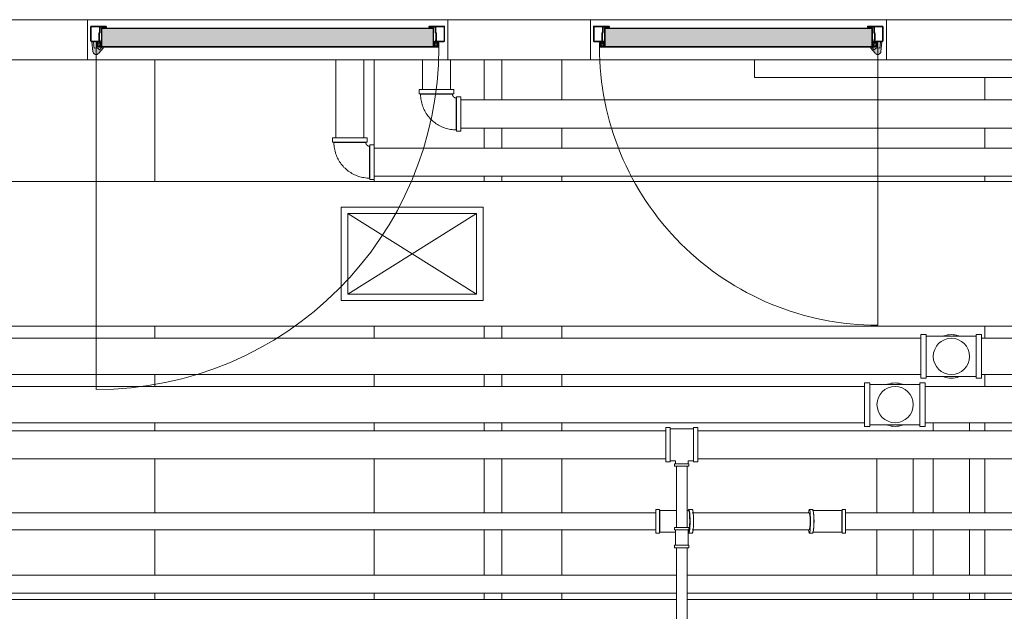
# Model space of a CAD drawing. Header units: inches. Extents: x -721 to 743, y -277 to 235.
# Tile 7 of 15: x -484 to -362, y 114 to 187. Entities that reach past the tile are written whole.
import ezdxf

# ---------------------------------------------------------------- set-up
doc = ezdxf.new("R2010")
doc.units = ezdxf.units.IN
doc.header["$MEASUREMENT"] = 0
for name, color, linetype, lineweight in [('A-DETL-GENF', 92, 'Continuous', 13), ('A-DETL-GENF-HDLN', 1, 'Continuous', 13), ('A-DOOR', 31, 'Continuous', 13), ('E-POWR-CNDT', 130, 'Continuous', 13), ('I-WALL', 2, 'Continuous', 13), ('M-HVAC-CDFF', 50, 'Continuous', 13), ('M-HVAC-DUCT', 70, 'Continuous', 13), ('M-HVAC-DUCT-ANNO', 70, 'Continuous', 13), ('P-PIPE', 3, 'Continuous', 13), ('S-BEAM', 12, 'Continuous', 13)]:
    doc.layers.add(name, color=color, linetype=linetype, lineweight=lineweight)

# ---------------------------------------------------------------- blocks, each defined once
blk = doc.blocks.new('Door Single Panel - 44_ x 102_-2591281-Level 15')
at = {"layer": 'A-DETL-GENF'}
for points in [[(21.27, -0.91), (21.27, -0.37), (21.21, -0.37), (21.21, -0.85), (20.62, -0.85), (20.62, 1.46), (-20.66, 1.46), (-20.66, -0.85), (-21.25, -0.85), (-21.25, -0.37), (-21.31, -0.37), (-21.31, -0.91), (20.18, -0.91)], [(-21.27, -1.83), (-21.07, -1.75), (-20.95, -1.63), (-20.41, -0.95), (-20.41, -0.91), (-20.6, -0.91), (-20.88, -1.24), (-21.05, -1.1), (-21.35, -1.01), (-21.57, -1.03), (-21.65, -0.26), (-21.84, -0.3), (-21.7, -1.56), (-21.57, -1.74), (-21.38, -1.83)]]:
    blk.add_hatch(color=55, dxfattribs=at).paths.add_polyline_path(points, flags=0)
h = blk.add_hatch(color=55, dxfattribs=at)
h.paths.add_polyline_path([(20.69, -0.89), (20.99, -0.89), (20.88, -0.8)], flags=0)
h.paths.add_polyline_path([(20.69, -0.89), (20.82, -0.77), (20.69, -0.79)], flags=0)
h.paths.add_polyline_path([(-20.73, -0.88), (-20.73, -0.79), (-20.86, -0.76)], flags=0)
h.paths.add_polyline_path([(-20.73, -0.88), (-20.95, -0.81), (-21.03, -0.88), (-20.95, -0.88)], flags=0)
h.paths.add_polyline_path([(20.71, -0.72), (20.8, -0.7), (20.74, -0.62)], flags=0)
h.paths.add_polyline_path([(-20.74, -0.71), (-20.78, -0.61), (-20.83, -0.69)], flags=0)
h.paths.add_polyline_path([(20.86, -0.64), (20.86, -0.44), (20.74, -0.5), (20.74, -0.58)], flags=0)
h.paths.add_polyline_path([(20.99, -0.64), (21.1, -0.58), (21.1, -0.5), (20.99, -0.44)], flags=0)
h.paths.add_polyline_path([(-21.03, -0.63), (-21.03, -0.44), (-21.14, -0.49), (-21.14, -0.57)], flags=0)
h.paths.add_polyline_path([(-20.9, -0.63), (-20.78, -0.58), (-20.78, -0.49), (-20.9, -0.44)], flags=0)
h.paths.add_polyline_path([(20.75, -0.49), (20.8, -0.38), (20.71, -0.36)], flags=0)
h.paths.add_polyline_path([(-20.78, -0.48), (-20.74, -0.35), (-20.83, -0.38)], flags=0)
h.paths.add_polyline_path([(21.04, -0.21), (21.16, -0.29), (21.16, -0.19)], flags=0)
h.paths.add_polyline_path([(20.92, -0.21), (20.96, -0.28), (21.04, -0.21)], flags=0)
h.paths.add_polyline_path([(20.81, -0.21), (20.88, -0.28), (20.92, -0.21)], flags=0)
h.paths.add_polyline_path([(20.82, -0.32), (20.81, -0.21), (20.69, -0.19), (20.69, -0.29)], flags=0)
h.paths.add_polyline_path([(21.03, -0.32), (21.15, -0.31), (21.04, -0.21)], flags=0)
h.paths.add_polyline_path([(-21.08, -0.21), (-21.19, -0.19), (-21.19, -0.28)], flags=0)
h.paths.add_polyline_path([(-20.96, -0.21), (-21.08, -0.21), (-21, -0.28)], flags=0)
h.paths.add_polyline_path([(-20.84, -0.21), (-20.95, -0.23), (-20.92, -0.28)], flags=0)
h.paths.add_polyline_path([(-20.86, -0.31), (-20.73, -0.28), (-20.73, -0.19), (-20.84, -0.21)], flags=0)
h.paths.add_polyline_path([(-21.07, -0.31), (-21.08, -0.21), (-21.18, -0.3)], flags=0)
at = {"layer": 'A-DOOR'}
h = blk.add_hatch(color=55, dxfattribs=at)
h.paths.add_polyline_path([(21.88, -0.26), (21.88, -0.18), (20.94, -0.18), (20.94, -0.26)], flags=0)
h.paths.add_polyline_path([(-21.88, -0.26), (-20.94, -0.26), (-20.95, -0.18), (-21.88, -0.18)], flags=0)
h.paths.add_polyline_path([(22, -0.14), (22, 1.59), (21.92, 1.59), (21.92, -0.14)], flags=0)
h.paths.add_polyline_path([(-22, -0.14), (-21.92, -0.14), (-21.92, 1.59), (-22, 1.59), (-22, 0.73)], flags=0)
h.paths.add_polyline_path([(20.9, 0.01), (20.98, 0.01), (20.98, 0.8), (20.9, 0.8)], flags=0)
h.paths.add_polyline_path([(-20.9, 0.01), (-20.9, 0.8), (-20.98, 0.8), (-20.95, 0.01)], flags=0)
h.paths.add_polyline_path([(20.82, 0.93), (20.9, 0.94), (20.9, 1.51), (20.82, 1.51)], flags=0)
h.paths.add_polyline_path([(-20.82, 0.93), (-20.82, 1.51), (-20.9, 1.51), (-20.9, 0.94)], flags=0)
h.paths.add_polyline_path([(20.78, 1.55), (20.78, 1.63), (21.88, 1.63), (21.88, 1.71), (20.11, 1.71), (20.03, 1.63), (20.11, 1.55)], flags=0)
h.paths.add_polyline_path([(-20.78, 1.55), (-20.11, 1.55), (-20.03, 1.63), (-20.11, 1.71), (-21.88, 1.71), (-21.88, 1.63), (-20.78, 1.63)], flags=0)
at = {"layer": 'A-DETL-GENF', "color": 55}
for p, q in [((-22, 1.59), (-22, 0.73)), ((-21.92, 0.73), (-21.92, 1.59)), ((-20.11, 1.71), (-21.88, 1.71)), ((-21.88, 1.63), (-20.78, 1.63)), ((-20.9, 1.51), (-20.9, 0.94)), ((-20.82, 0.93), (-20.82, 1.51)), ((-20.78, 1.63), (-20.11, 1.63)), ((-20.78, 1.55), (-20.11, 1.55)), ((-20.66, 1.46), (-20.66, -0.85)), ((20.62, 1.46), (-20.66, 1.46)), ((-20.6, 1.4), (20.56, 1.4)), ((-20.6, -0.85), (-20.6, 1.4)), ((21.88, 1.71), (20.11, 1.71)), ((20.78, 1.63), (20.11, 1.63)), ((20.11, 1.55), (20.78, 1.55)), ((20.56, 1.4), (20.56, -0.85)), ((20.62, -0.85), (20.62, 1.46)), ((20.78, 1.63), (21.88, 1.63)), ((20.82, 1.51), (20.82, 0.93)), ((20.9, 0.94), (20.9, 1.51)), ((21.92, 1.59), (21.92, 0.73)), ((22, 0.73), (22, 1.59)), ((-22, 0.73), (-22, -0.14)), ((-21.92, -0.14), (-21.92, 0.73)), ((-20.98, 0.8), (-20.98, 0.01)), ((-20.91, 0.91), (-20.94, 0.88)), ((-20.9, 0.01), (-20.9, 0.8)), ((-20.89, 0.83), (-20.85, 0.86)), ((20.85, 0.86), (20.89, 0.83)), ((20.9, 0.8), (20.9, 0.01)), ((20.94, 0.88), (20.91, 0.91)), ((20.98, 0.01), (20.98, 0.8)), ((21.92, 0.73), (21.92, -0.14)), ((22, -0.14), (22, 0.73)), ((-20.94, -0.18), (-21.88, -0.18)), ((-21.88, -0.26), (-20.94, -0.26)), ((-21.65, -0.26), (-21.84, -0.26)), ((-21.84, -0.26), (-21.84, -0.3)), ((-21.84, -0.3), (-21.72, -1.46)), ((-21.57, -1.03), (-21.65, -0.26)), ((-21.35, -1.01), (-21.57, -1.03)), ((-21.25, -0.37), (-21.31, -0.37)), ((-21.31, -0.37), (-21.31, -0.91)), ((-21.31, -0.91), (21.27, -0.91)), ((-21.25, -0.85), (-21.25, -0.37)), ((-20.66, -0.85), (-21.25, -0.85)), ((-21.16, -0.51), (-21.24, -0.51)), ((-21.24, -0.51), (-21.24, -0.56)), ((-21.24, -0.56), (-21.16, -0.56)), ((-21.22, -0.23), (-21.19, -0.28)), ((-21.08, -0.85), (-21.03, -0.88)), ((-20.88, -1.24), (-21.05, -1.1)), ((-21.03, -0.88), (-20.73, -0.88)), ((-20.99, -1.68), (-20.45, -1.03)), ((-20.94, -0.08), (-20.91, -0.11)), ((-20.85, -0.05), (-20.88, -0.02)), ((-20.6, -0.91), (-20.88, -1.24)), ((-20.78, -0.48), (-20.74, -0.35)), ((-20.74, -0.71), (-20.78, -0.61)), ((-20.68, -0.51), (-20.76, -0.51)), ((-20.76, -0.56), (-20.68, -0.56)), ((-20.73, -0.28), (-20.7, -0.23)), ((-20.7, -0.83), (-20.73, -0.79)), ((-20.68, -0.56), (-20.68, -0.51)), ((20.56, -0.85), (-20.6, -0.85)), ((-20.41, -0.91), (-20.6, -0.91)), ((21.21, -0.85), (20.62, -0.85)), ((20.72, -0.52), (20.64, -0.52)), ((20.64, -0.52), (20.64, -0.56)), ((20.64, -0.56), (20.72, -0.56)), ((20.66, -0.24), (20.69, -0.29)), ((20.69, -0.79), (20.66, -0.84)), ((20.69, -0.89), (20.99, -0.89)), ((20.71, -0.36), (20.75, -0.49)), ((20.74, -0.62), (20.71, -0.72)), ((20.88, -0.02), (20.85, -0.05)), ((20.91, -0.11), (20.94, -0.08)), ((21.88, -0.18), (20.94, -0.18)), ((20.94, -0.26), (21.88, -0.26)), ((20.99, -0.89), (21.05, -0.86)), ((21.21, -0.52), (21.12, -0.52)), ((21.12, -0.56), (21.21, -0.56)), ((21.16, -0.29), (21.18, -0.24)), ((21.27, -0.37), (21.21, -0.37)), ((21.21, -0.37), (21.21, -0.85)), ((21.21, -0.56), (21.21, -0.52)), ((21.27, -0.91), (21.27, -0.37))]:
    blk.add_line(p, q, dxfattribs=at)
for centre, radius, start, end in [((-21.88, 1.59), 0.118, 90, 180), ((-21.88, 1.59), 0.0393, 90, 180), ((-20.78, 1.51), 0.118, 90, 180), ((-20.78, 1.51), 0.0394, 90, 180), ((-20.11, 1.63), 0.0789, 0, 90), ((-20.11, 1.63), 0.0789, 270, 1.0386), ((20.11, 1.63), 0.0789, 90, 180), ((20.11, 1.63), 0.0789, 178.9614, 270), ((20.78, 1.51), 0.118, 0, 90), ((20.78, 1.51), 0.0394, 360, 90), ((21.88, 1.59), 0.118, 360, 90), ((21.88, 1.59), 0.0393, 0, 90), ((-20.86, 0.8), 0.12, 135, 180), ((-20.85, 0.01), 0.127, 180, 225), ((-20.94, 0.94), 0.0421, 315, 360), ((-20.86, 0.8), 0.0415, 135, 180), ((-20.85, 0.01), 0.0478, 180, 225), ((-20.92, 0.93), 0.0999, 315, 0), ((20.92, 0.93), 0.0999, 180, 225), ((20.85, 0.01), 0.0478, 315, 360), ((20.86, 0.8), 0.0415, 0, 45), ((20.94, 0.94), 0.0421, 180, 225), ((20.86, 0.8), 0.12, 360, 45), ((20.85, 0.01), 0.127, 315, 360), ((-21.88, -0.14), 0.118, 180, 270), ((-21.88, -0.14), 0.0391, 180, 270), ((-21.31, -1.42), 0.413, 50.1796, 95.8499), ((-21.19, -0.22), 0.0319, 90, 210.0691), ((-21.01, 0.51), 0.718, 255.3139, 273.9799), ((-21.28, -0.34), 0.103, 356.4286, 31.8595), ((-21.03, -0.36), 0.15, 173.5908, 219.78), ((-21.02, -0.71), 0.156, 144.3358, 246.9523), ((-21.18, -0.48), 0.0389, 293.5678, 32.4053), ((-21.18, -0.59), 0.0389, 316.3615, 66.4322), ((-20.91, 0.51), 0.718, 266.0201, 284.6861), ((-20.94, -0.14), 0.118, 270, 45), ((-20.94, -0.14), 0.0394, 260.4657, 43.6614), ((-20.75, -0.48), 0.0389, 191.5066, 246.4304), ((-20.75, -0.59), 0.0389, 113.5696, 212.3297), ((-20.64, -0.34), 0.103, 148.1405, 189.8758), ((-20.64, -0.73), 0.103, 168.0109, 211.8595), ((-20.73, -0.22), 0.0319, 329.9309, 90), ((-20.73, -0.85), 0.0319, 270, 30.0691), ((-20.6, -0.91), 0.197, 320.1796, 360), ((20.69, -0.22), 0.0319, 90, 210.0691), ((20.69, -0.86), 0.0319, 149.9309, 270), ((20.87, 0.5), 0.718, 255.3139, 273.9799), ((20.6, -0.34), 0.103, 350.1242, 31.8595), ((20.6, -0.74), 0.103, 328.1405, 11.9891), ((20.71, -0.48), 0.0389, 293.5696, 348.4934), ((20.71, -0.6), 0.0389, 327.6703, 66.4304), ((20.94, -0.14), 0.118, 135, 270), ((20.94, -0.14), 0.0394, 136.3386, 279.5343), ((20.97, 0.5), 0.718, 266.0201, 284.6861), ((20.98, -0.72), 0.156, 293.0477, 35.6642), ((21.14, -0.48), 0.0389, 147.5947, 246.4322), ((21.14, -0.6), 0.0389, 113.5678, 223.6385), ((20.99, -0.37), 0.15, 320.22, 6.4092), ((21.24, -0.34), 0.103, 148.1405, 183.5714), ((21.16, -0.22), 0.0319, 329.9309, 90), ((21.88, -0.14), 0.118, 270, 0), ((21.88, -0.14), 0.0391, 270, 0), ((-21.31, -1.42), 0.413, 185.8499, 320.1796)]:
    blk.add_arc(centre, radius, start, end, dxfattribs=at)
for points in [[(-21.09, -0.36), (-21.09, -0.35), (-21.08, -0.32), (-21.05, -0.29), (-21, -0.27), (-20.95, -0.27), (-20.9, -0.28), (-20.86, -0.3), (-20.84, -0.33), (-20.83, -0.35), (-20.83, -0.36)], [(-20.83, -0.36), (-20.83, -0.37), (-20.84, -0.4), (-20.87, -0.43), (-20.92, -0.44), (-20.97, -0.45), (-21.02, -0.44), (-21.06, -0.42), (-21.09, -0.39), (-21.09, -0.37), (-21.09, -0.36)], [(-21.09, -0.71), (-21.09, -0.7), (-21.08, -0.67), (-21.05, -0.64), (-21, -0.62), (-20.95, -0.62), (-20.9, -0.63), (-20.86, -0.65), (-20.84, -0.68), (-20.83, -0.7), (-20.83, -0.71)], [(-20.83, -0.71), (-20.83, -0.72), (-20.84, -0.74), (-20.87, -0.77), (-20.92, -0.79), (-20.97, -0.8), (-21.02, -0.79), (-21.06, -0.77), (-21.09, -0.74), (-21.09, -0.72), (-21.09, -0.71)], [(20.79, -0.37), (20.79, -0.35), (20.8, -0.33), (20.83, -0.3), (20.88, -0.28), (20.94, -0.28), (20.98, -0.29), (21.02, -0.31), (21.05, -0.33), (21.05, -0.36), (21.05, -0.37)], [(21.05, -0.37), (21.05, -0.38), (21.05, -0.4), (21.01, -0.43), (20.97, -0.45), (20.91, -0.46), (20.86, -0.45), (20.83, -0.43), (20.8, -0.4), (20.79, -0.38), (20.79, -0.37)], [(20.79, -0.71), (20.79, -0.7), (20.8, -0.68), (20.83, -0.65), (20.88, -0.63), (20.94, -0.63), (20.98, -0.64), (21.02, -0.65), (21.05, -0.68), (21.05, -0.7), (21.05, -0.71)], [(21.05, -0.71), (21.05, -0.73), (21.05, -0.75), (21.01, -0.78), (20.97, -0.8), (20.91, -0.8), (20.86, -0.79), (20.83, -0.77), (20.8, -0.75), (20.79, -0.73), (20.79, -0.71)]]:
    blk.add_open_spline(points, degree=3, knots=[0, 0, 0, 0, 0.133333, 0.266667, 0.4, 0.533333, 0.65, 0.766667, 0.883333, 1, 1, 1, 1], dxfattribs=at)
at = {"layer": 'A-DETL-GENF-HDLN', "color": 55}
blk.add_line((-21.31, -0.91), (-21.31, -43.49), dxfattribs=at)
blk.add_arc((-21.31, -0.91), 42.58, 270, 0, dxfattribs=at)
at = {"layer": 'A-DOOR', "color": 55}
for p, q in [((22.39, 2.5), (-22.39, 2.5)), ((-22.39, 2.5), (-22.39, -2.5)), ((22.39, -2.5), (22.39, 2.5)), ((-22.39, -2.5), (22.39, -2.5))]:
    blk.add_line(p, q, dxfattribs=at)
blk = doc.blocks.new('Door Single Panel - 36_ x 102_-2236063-Level 15')
at = {"layer": 'A-DETL-GENF'}
for points in [[(-17.27, 1.83), (-17.38, 1.83), (-17.65, 1.66), (-17.72, 1.46), (-17.84, 0.3), (-17.65, 0.26), (-17.57, 1.03), (-17.27, 1.01), (-17.05, 1.1), (-16.88, 1.24), (-16.6, 0.91), (-16.41, 0.91), (-16.45, 1.03), (-17.07, 1.75), (-17.17, 1.8)], [(-17.31, 0.91), (-17.31, 0.37), (-17.25, 0.37), (-17.25, 0.85), (-16.66, 0.85), (-16.66, -1.46), (16.62, -1.46), (16.62, 0.85), (17.21, 0.85), (17.21, 0.37), (17.27, 0.37), (17.27, 0.91), (-11.91, 0.91)]]:
    blk.add_hatch(color=55, dxfattribs=at).paths.add_polyline_path(points, flags=0)
h = blk.add_hatch(color=55, dxfattribs=at)
h.paths.add_polyline_path([(16.69, 0.89), (16.69, 0.79), (16.82, 0.77)], flags=0)
h.paths.add_polyline_path([(16.99, 0.89), (16.69, 0.89), (16.88, 0.8)], flags=0)
h.paths.add_polyline_path([(-16.73, 0.88), (-17.03, 0.88), (-16.92, 0.79)], flags=0)
h.paths.add_polyline_path([(-16.73, 0.88), (-16.86, 0.76), (-16.73, 0.79)], flags=0)
h.paths.add_polyline_path([(16.71, 0.72), (16.74, 0.62), (16.8, 0.7)], flags=0)
h.paths.add_polyline_path([(-16.74, 0.71), (-16.83, 0.69), (-16.78, 0.61)], flags=0)
h.paths.add_polyline_path([(16.86, 0.64), (16.74, 0.58), (16.74, 0.5), (16.86, 0.44)], flags=0)
h.paths.add_polyline_path([(16.99, 0.64), (16.99, 0.44), (17.1, 0.5), (17.1, 0.58)], flags=0)
h.paths.add_polyline_path([(-17.03, 0.63), (-17.14, 0.57), (-17.14, 0.49), (-17.03, 0.44), (-17.03, 0.51)], flags=0)
h.paths.add_polyline_path([(-16.9, 0.63), (-16.9, 0.44), (-16.78, 0.51), (-16.78, 0.58)], flags=0)
h.paths.add_polyline_path([(16.75, 0.49), (16.71, 0.36), (16.8, 0.38)], flags=0)
h.paths.add_polyline_path([(-16.78, 0.48), (-16.83, 0.38), (-16.74, 0.35)], flags=0)
h.paths.add_polyline_path([(17.04, 0.21), (17.16, 0.19), (17.16, 0.29)], flags=0)
h.paths.add_polyline_path([(16.92, 0.21), (17.04, 0.21), (16.96, 0.28)], flags=0)
h.paths.add_polyline_path([(16.81, 0.21), (16.92, 0.21), (16.88, 0.28)], flags=0)
h.paths.add_polyline_path([(16.82, 0.32), (16.69, 0.29), (16.69, 0.19), (16.81, 0.21)], flags=0)
h.paths.add_polyline_path([(17.03, 0.32), (17.04, 0.21), (17.15, 0.31)], flags=0)
h.paths.add_polyline_path([(-17.08, 0.21), (-17.19, 0.28), (-17.19, 0.19)], flags=0)
h.paths.add_polyline_path([(-16.96, 0.21), (-17, 0.28), (-17.08, 0.21)], flags=0)
h.paths.add_polyline_path([(-16.84, 0.21), (-16.92, 0.28), (-16.96, 0.21)], flags=0)
h.paths.add_polyline_path([(-16.86, 0.31), (-16.84, 0.21), (-16.73, 0.19), (-16.73, 0.28)], flags=0)
h.paths.add_polyline_path([(-17.07, 0.31), (-17.18, 0.3), (-17.08, 0.21)], flags=0)
at = {"layer": 'A-DOOR'}
h = blk.add_hatch(color=55, dxfattribs=at)
h.paths.add_polyline_path([(-16.94, 0.26), (-17.88, 0.26), (-17.88, 0.18), (-16.94, 0.18)], flags=0)
h.paths.add_polyline_path([(17.88, 0.26), (16.94, 0.26), (16.94, 0.18), (17.88, 0.18)], flags=0)
h.paths.add_polyline_path([(-18, 0.14), (-18, -1.59), (-17.92, -1.59), (-17.92, 0.14)], flags=0)
h.paths.add_polyline_path([(18, 0.14), (17.92, 0.14), (17.92, -1.59), (18, -1.59), (18, -0.73)], flags=0)
h.paths.add_polyline_path([(-16.9, -0.01), (-16.98, -0.01), (-16.98, -0.8), (-16.9, -0.8)], flags=0)
h.paths.add_polyline_path([(16.98, -0.01), (16.9, -0.01), (16.9, -0.8), (16.98, -0.8)], flags=0)
h.paths.add_polyline_path([(-16.82, -0.93), (-16.9, -0.94), (-16.9, -1.51), (-16.82, -1.51)], flags=0)
h.paths.add_polyline_path([(16.82, -0.93), (16.82, -1.51), (16.9, -1.51), (16.9, -0.94)], flags=0)
h.paths.add_polyline_path([(-16.78, -1.55), (-16.78, -1.63), (-17.88, -1.63), (-17.88, -1.71), (-16.11, -1.71), (-16.03, -1.63), (-16.11, -1.55)], flags=0)
h.paths.add_polyline_path([(16.78, -1.55), (16.11, -1.55), (16.03, -1.63), (16.11, -1.71), (17.88, -1.71), (17.88, -1.63), (16.78, -1.63)], flags=0)
at = {"layer": 'A-DETL-GENF', "color": 55}
for p, q in [((-17.72, 1.46), (-17.84, 0.3)), ((-17.05, 1.1), (-16.88, 1.24)), ((-16.45, 1.03), (-16.99, 1.68)), ((-16.88, 1.24), (-16.6, 0.91)), ((-18, 0.14), (-18, -0.73)), ((-17.92, -0.73), (-17.92, 0.14)), ((-16.94, 0.26), (-17.88, 0.26)), ((-17.88, 0.18), (-16.94, 0.18)), ((-17.84, 0.3), (-17.84, 0.26)), ((-17.84, 0.26), (-17.65, 0.26)), ((-17.65, 0.26), (-17.57, 1.03)), ((-17.57, 1.03), (-17.35, 1.01)), ((17.27, 0.91), (-17.31, 0.91)), ((-17.31, 0.91), (-17.31, 0.37)), ((-17.31, 0.37), (-17.25, 0.37)), ((-17.25, 0.37), (-17.25, 0.85)), ((-17.25, 0.85), (-16.66, 0.85)), ((-17.16, 0.56), (-17.24, 0.56)), ((-17.24, 0.56), (-17.24, 0.51)), ((-17.24, 0.51), (-17.16, 0.51)), ((-17.19, 0.28), (-17.22, 0.23)), ((-17.03, 0.88), (-17.08, 0.85)), ((-16.73, 0.88), (-17.03, 0.88)), ((-16.91, 0.11), (-16.94, 0.08)), ((-16.88, 0.02), (-16.85, 0.05)), ((-16.78, 0.61), (-16.74, 0.71)), ((-16.74, 0.35), (-16.78, 0.48)), ((-16.68, 0.56), (-16.76, 0.56)), ((-16.76, 0.51), (-16.68, 0.51)), ((-16.73, 0.79), (-16.7, 0.83)), ((-16.7, 0.23), (-16.73, 0.28)), ((-16.68, 0.51), (-16.68, 0.56)), ((-16.66, 0.85), (-16.66, -1.46)), ((-16.6, 0.91), (-16.41, 0.91)), ((-16.6, 0.85), (-16.6, -1.4)), ((16.56, 0.85), (-16.6, 0.85)), ((16.56, -1.4), (16.56, 0.85)), ((16.62, -1.46), (16.62, 0.85)), ((16.62, 0.85), (17.21, 0.85)), ((16.72, 0.56), (16.64, 0.56)), ((16.64, 0.56), (16.64, 0.52)), ((16.64, 0.52), (16.72, 0.52)), ((16.66, 0.84), (16.69, 0.79)), ((16.69, 0.29), (16.66, 0.24)), ((16.99, 0.89), (16.69, 0.89)), ((16.71, 0.72), (16.74, 0.62)), ((16.75, 0.49), (16.71, 0.36)), ((16.85, 0.05), (16.88, 0.02)), ((16.94, 0.08), (16.91, 0.11)), ((17.88, 0.26), (16.94, 0.26)), ((16.94, 0.18), (17.88, 0.18)), ((17.05, 0.86), (16.99, 0.89)), ((17.21, 0.56), (17.12, 0.56)), ((17.12, 0.52), (17.21, 0.52)), ((17.18, 0.24), (17.16, 0.29)), ((17.21, 0.85), (17.21, 0.37)), ((17.21, 0.52), (17.21, 0.56)), ((17.21, 0.37), (17.27, 0.37)), ((17.27, 0.37), (17.27, 0.91)), ((17.92, 0.14), (17.92, -0.73)), ((18, -0.73), (18, 0.14)), ((-18, -0.73), (-18, -1.59)), ((-17.92, -1.59), (-17.92, -0.73)), ((-16.98, -0.01), (-16.98, -0.8)), ((-16.94, -0.88), (-16.91, -0.91)), ((-16.9, -0.8), (-16.9, -0.01)), ((-16.9, -0.94), (-16.9, -1.51)), ((-16.85, -0.86), (-16.89, -0.83)), ((-16.82, -1.51), (-16.82, -0.93)), ((16.82, -0.93), (16.82, -1.51)), ((16.89, -0.83), (16.85, -0.86)), ((16.9, -0.01), (16.9, -0.8)), ((16.9, -1.51), (16.9, -0.94)), ((16.91, -0.91), (16.94, -0.88)), ((16.98, -0.8), (16.98, -0.01)), ((17.92, -0.73), (17.92, -1.59)), ((18, -1.59), (18, -0.73)), ((-16.78, -1.63), (-17.88, -1.63)), ((-17.88, -1.71), (-16.11, -1.71)), ((-16.11, -1.55), (-16.78, -1.55)), ((-16.78, -1.63), (-16.11, -1.63)), ((-16.66, -1.46), (16.62, -1.46)), ((-16.6, -1.4), (16.56, -1.4)), ((16.78, -1.55), (16.11, -1.55)), ((16.78, -1.63), (16.11, -1.63)), ((16.11, -1.71), (17.88, -1.71)), ((17.88, -1.63), (16.78, -1.63))]:
    blk.add_line(p, q, dxfattribs=at)
for centre, radius, start, end in [((-17.31, 1.42), 0.413, 39.8204, 174.1501), ((-17.88, 0.14), 0.118, 90, 180), ((-17.88, 0.14), 0.0391, 90, 180), ((-17.31, 1.42), 0.413, 264.1501, 309.8204), ((-17.19, 0.22), 0.0319, 149.9309, 270), ((-17.28, 0.34), 0.103, 328.1405, 3.5714), ((-17.01, -0.51), 0.718, 86.0201, 104.6861), ((-17.02, 0.71), 0.156, 113.0477, 215.6642), ((-17.03, 0.36), 0.15, 140.22, 186.4092), ((-17.18, 0.59), 0.0389, 293.5678, 43.6385), ((-17.18, 0.48), 0.0389, 327.5947, 66.4322), ((-16.85, -0.01), 0.127, 135, 180), ((-16.91, -0.51), 0.718, 75.3139, 93.9799), ((-16.94, 0.14), 0.118, 315, 90), ((-16.94, 0.14), 0.0394, 316.3386, 99.5343), ((-16.85, -0.01), 0.0478, 135, 180), ((-16.75, 0.59), 0.0389, 147.6703, 246.4304), ((-16.75, 0.48), 0.0389, 113.5696, 168.4934), ((-16.64, 0.73), 0.103, 148.1405, 191.9891), ((-16.64, 0.34), 0.103, 170.1242, 211.8595), ((-16.73, 0.85), 0.0319, 329.9309, 90), ((-16.73, 0.22), 0.0319, 270, 30.0691), ((-16.6, 0.91), 0.197, 0, 39.8204), ((16.69, 0.86), 0.0319, 90, 210.0691), ((16.69, 0.22), 0.0319, 149.9309, 270), ((16.6, 0.74), 0.103, 348.0109, 31.8595), ((16.6, 0.34), 0.103, 328.1405, 9.8758), ((16.87, -0.5), 0.718, 86.0201, 104.6861), ((16.71, 0.6), 0.0389, 293.5696, 32.3297), ((16.71, 0.48), 0.0389, 11.5066, 66.4304), ((16.94, 0.14), 0.118, 90, 225), ((16.85, -0.01), 0.0478, 0, 45), ((16.94, 0.14), 0.0394, 80.4657, 223.6614), ((16.97, -0.5), 0.718, 75.3139, 93.9799), ((16.85, -0.01), 0.127, 0, 45), ((16.98, 0.72), 0.156, 324.3358, 66.9523), ((17.14, 0.6), 0.0389, 136.3615, 246.4322), ((17.14, 0.48), 0.0389, 113.5678, 212.4053), ((16.99, 0.37), 0.15, 353.5908, 39.78), ((17.24, 0.34), 0.103, 176.4286, 211.8595), ((17.16, 0.22), 0.0319, 270, 30.0691), ((17.88, 0.14), 0.118, 360, 90), ((17.88, 0.14), 0.0391, 360, 90), ((-16.86, -0.8), 0.12, 180, 225), ((-16.94, -0.94), 0.0421, 0, 45), ((-16.86, -0.8), 0.0415, 180, 225), ((-16.92, -0.93), 0.0999, 360, 45), ((16.92, -0.93), 0.0999, 135, 180), ((16.86, -0.8), 0.0415, 315, 360), ((16.94, -0.94), 0.0421, 135, 180), ((16.86, -0.8), 0.12, 315, 0), ((-17.88, -1.59), 0.118, 180, 270), ((-17.88, -1.59), 0.0393, 180, 270), ((-16.78, -1.51), 0.118, 180, 270), ((-16.78, -1.51), 0.0394, 180, 270), ((-16.11, -1.63), 0.0789, 358.9614, 90), ((-16.11, -1.63), 0.0789, 270, 360), ((16.11, -1.63), 0.0789, 90, 181.0386), ((16.11, -1.63), 0.0789, 180, 270), ((16.78, -1.51), 0.0394, 270, 0), ((16.78, -1.51), 0.118, 270, 0), ((17.88, -1.59), 0.118, 270, 0), ((17.88, -1.59), 0.0393, 270, 360)]:
    blk.add_arc(centre, radius, start, end, dxfattribs=at)
for points in [[(-17.09, 0.71), (-17.09, 0.72), (-17.08, 0.74), (-17.05, 0.77), (-17, 0.79), (-16.95, 0.8), (-16.9, 0.79), (-16.86, 0.77), (-16.84, 0.74), (-16.83, 0.72), (-16.83, 0.71)], [(-16.83, 0.71), (-16.83, 0.7), (-16.84, 0.67), (-16.87, 0.64), (-16.92, 0.62), (-16.97, 0.62), (-17.02, 0.63), (-17.06, 0.65), (-17.09, 0.68), (-17.09, 0.7), (-17.09, 0.71)], [(-17.09, 0.36), (-17.09, 0.37), (-17.08, 0.4), (-17.05, 0.43), (-17, 0.44), (-16.95, 0.45), (-16.9, 0.44), (-16.86, 0.42), (-16.84, 0.39), (-16.83, 0.37), (-16.83, 0.36)], [(-16.83, 0.36), (-16.83, 0.35), (-16.84, 0.32), (-16.87, 0.29), (-16.92, 0.27), (-16.97, 0.27), (-17.02, 0.28), (-17.06, 0.3), (-17.09, 0.33), (-17.09, 0.35), (-17.09, 0.36)], [(16.79, 0.71), (16.79, 0.73), (16.8, 0.75), (16.83, 0.78), (16.88, 0.8), (16.94, 0.8), (16.98, 0.79), (17.02, 0.77), (17.05, 0.75), (17.05, 0.73), (17.05, 0.71)], [(17.05, 0.71), (17.05, 0.7), (17.05, 0.68), (17.01, 0.65), (16.97, 0.63), (16.91, 0.63), (16.86, 0.64), (16.83, 0.65), (16.8, 0.68), (16.79, 0.7), (16.79, 0.71)], [(16.79, 0.37), (16.79, 0.38), (16.8, 0.4), (16.83, 0.43), (16.88, 0.45), (16.94, 0.46), (16.98, 0.45), (17.02, 0.43), (17.05, 0.4), (17.05, 0.38), (17.05, 0.37)], [(17.05, 0.37), (17.05, 0.35), (17.05, 0.33), (17.01, 0.3), (16.97, 0.28), (16.91, 0.28), (16.86, 0.29), (16.83, 0.31), (16.8, 0.33), (16.79, 0.36), (16.79, 0.37)]]:
    blk.add_open_spline(points, degree=3, knots=[0, 0, 0, 0, 0.133333, 0.266667, 0.4, 0.533333, 0.65, 0.766667, 0.883333, 1, 1, 1, 1], dxfattribs=at)
at = {"layer": 'A-DETL-GENF-HDLN', "color": 55}
blk.add_line((-17.31, 0.91), (-17.31, 35.49), dxfattribs=at)
blk.add_arc((-17.31, 0.91), 34.58, 360, 90, dxfattribs=at)
at = {"layer": 'A-DOOR', "color": 55}
for p, q in [((-18.39, 2.5), (18.39, 2.5)), ((-18.39, -2.5), (-18.39, 2.5)), ((18.39, 2.5), (18.39, -2.5)), ((18.39, -2.5), (-18.39, -2.5))]:
    blk.add_line(p, q, dxfattribs=at)
blk = doc.blocks.new('UB-Universal Beam - T Form Beam 2-2726097-Level 15')
at = {"layer": 'S-BEAM', "color": 55}
for p, q in [((140.25, 8), (141.06, 8)), ((143.25, 8), (148.91, 8)), ((151.04, 8), (157.74, 8)), ((161.24, 8), (162.22, 8)), ((166.72, 8), (168.22, 8)), ((172.72, 8), (174.23, 8)), ((192.23, 8), (192.87, 8)), ((196.37, 8), (198.87, 8)), ((202.37, 8), (205.15, 8))]:
    blk.add_line(p, q, dxfattribs=at)
blk = doc.blocks.new('Beam Center - Beam Center-2726100-Level 15')
at = {"layer": 'S-BEAM', "color": 55}
for p, q in [((140.26, 13.61), (141.06, 13.61)), ((143.26, 13.61), (148.91, 13.61)), ((151.04, 13.61), (157.74, 13.61)), ((161.24, 13.61), (162.22, 13.61)), ((166.72, 13.61), (168.22, 13.61)), ((172.72, 13.61), (174.23, 13.61)), ((192.23, 13.61), (207.34, 13.61)), ((140.26, -13.61), (141.06, -13.61)), ((143.26, -13.61), (148.91, -13.61)), ((151.04, -13.61), (157.74, -13.61)), ((161.24, -13.61), (162.22, -13.61)), ((166.72, -13.61), (168.22, -13.61)), ((172.72, -13.61), (174.23, -13.61)), ((192.23, -13.61), (192.48, -13.61)), ((196.76, -13.61), (207.34, -13.61))]:
    blk.add_line(p, q, dxfattribs=at)
blk = doc.blocks.new('Beam Center - Beam Center-2726087-Level 15')
at = {"layer": 'S-BEAM', "color": 55}
for p, q in [((140.26, 31.04), (141.06, 31.04)), ((143.26, 31.04), (148.91, 31.04)), ((151.03, 31.04), (157.74, 31.04)), ((161.23, 31.04), (162.22, 31.04)), ((166.72, 31.04), (168.22, 31.04)), ((172.72, 31.04), (174.23, 31.04)), ((192.23, 31.04), (192.87, 31.04)), ((196.37, 31.04), (198.87, 31.04)), ((202.37, 31.04), (207.34, 31.04))]:
    blk.add_line(p, q, dxfattribs=at)
blk = doc.blocks.new('Supply Diffuser - Sidewall - 16x10-V11-Level 15')
at = {"layer": 'M-HVAC-CDFF', "color": 55}
for p, q in [((-444.41, 152.5), (-444.41, 164.13)), ((-444.41, 164.13), (-426.78, 164.13)), ((-426.78, 164.13), (-426.78, 152.5)), ((-426.78, 152.5), (-444.41, 152.5))]:
    blk.add_line(p, q, dxfattribs=at)
blk = doc.blocks.new('Threaded Elbow - Standard-2748644-Level 15')
at = {"layer": 'P-PIPE', "color": 55}
for p, q in [((-405.3, 126.54), (-404.87, 126.54)), ((-405.3, 126.54), (-405.3, 125.06)), ((-404.87, 125.06), (-404.87, 126.54)), ((-404.87, 126.42), (-404.84, 126.42)), ((-404.84, 125.06), (-404.84, 126.42)), ((-404.84, 126.42), (-404.84, 125.06)), ((-401.25, 126.42), (-401.44, 126.42)), ((-401.25, 126.42), (-401.22, 126.42)), ((-401.22, 126.54), (-400.8, 126.54)), ((-405.3, 125.06), (-405.3, 123.57)), ((-404.87, 123.57), (-404.87, 125.06)), ((-404.84, 123.7), (-404.84, 125.06)), ((-404.84, 125.06), (-404.84, 123.7)), ((-404.84, 123.7), (-404.87, 123.7)), ((-401.3, 123.7), (-401.25, 123.7)), ((-401.22, 123.7), (-401.25, 123.7)), ((-404.87, 123.57), (-405.3, 123.57)), ((-400.8, 123.57), (-401.22, 123.57))]:
    blk.add_line(p, q, dxfattribs=at)
at = {"layer": 'P-PIPE', "color": 55, "flags": 128}
for points in [[(-402.75, 126.42), (-403.99, 126.42), (-404.84, 126.42)], [(-404.84, 123.7), (-403.47, 123.7), (-402.88, 123.7)]]:
    blk.add_lwpolyline(points, dxfattribs=at)
at = {"layer": 'P-PIPE', "color": 55}
for centre, major_axis, start_param, end_param in [((-401.22, 125.06), (0, 1.48), 4.712389, 6.672159), ((-401.25, 125.06), (0, 1.36), 4.712389, 6.283185), ((-401.25, 125.06), (0, 1.36), 4.712389, 6.283185), ((-401.22, 125.06), (0, 1.36), 4.712389, 6.283185), ((-400.8, 125.06), (0, 1.48), 4.712389, 6.283185), ((-401.22, 125.06), (0, 1.48), 2.751998, 4.712389), ((-401.25, 125.06), (0, 1.36), 3.141593, 4.712389), ((-401.25, 125.06), (0, 1.36), 3.141593, 4.712389), ((-401.22, 125.06), (0, 1.36), 3.141593, 4.712389), ((-400.8, 125.06), (0, 1.48), 3.141593, 4.712389)]:
    blk.add_ellipse(centre, major_axis=major_axis, ratio=0.104528, start_param=start_param, end_param=end_param, dxfattribs=at)
blk = doc.blocks.new('Threaded Elbow - Standard-V30-Level 15')
at = {"layer": 'P-PIPE', "color": 55}
for p, q in [((-386.25, 126.54), (-385.84, 126.54)), ((-385.84, 126.42), (-385.8, 126.42)), ((-382.21, 126.42), (-382.18, 126.42)), ((-382.21, 126.42), (-382.21, 125.06)), ((-382.21, 125.06), (-382.21, 126.42)), ((-382.18, 126.54), (-381.76, 126.54)), ((-382.18, 126.54), (-382.18, 125.06)), ((-381.76, 125.06), (-381.76, 126.54)), ((-382.21, 125.06), (-382.21, 123.7)), ((-382.21, 123.7), (-382.21, 125.06)), ((-382.18, 125.06), (-382.18, 123.57)), ((-381.76, 123.57), (-381.76, 125.06)), ((-385.8, 123.7), (-385.84, 123.7)), ((-382.18, 123.7), (-382.21, 123.7)), ((-385.84, 123.57), (-386.25, 123.57)), ((-381.76, 123.57), (-382.18, 123.57))]:
    blk.add_line(p, q, dxfattribs=at)
at = {"layer": 'P-PIPE', "color": 55, "flags": 128}
for points in [[(-385.8, 126.42), (-384.43, 126.42), (-383.06, 126.42), (-382.21, 126.42)], [(-382.21, 123.7), (-383.58, 123.7), (-384.96, 123.7), (-385.8, 123.7)]]:
    blk.add_lwpolyline(points, dxfattribs=at)
at = {"layer": 'P-PIPE', "color": 55}
for centre, major_axis, start_param, end_param in [((-386.25, 125.06), (0, 1.48), 4.712389, 7.052914), ((-385.84, 125.06), (0, 1.48), 4.712389, 6.283185), ((-385.8, 125.06), (0, 1.36), 4.712389, 5.929429), ((-385.8, 125.06), (0, 1.36), 4.712389, 5.929429), ((-386.25, 125.06), (0, 1.48), 2.372162, 4.712389), ((-385.84, 125.06), (0, 1.48), 3.141593, 4.712389), ((-385.8, 125.06), (0, 1.36), 3.495349, 4.712389), ((-385.8, 125.06), (0, 1.36), 3.495349, 4.712389)]:
    blk.add_ellipse(centre, major_axis=major_axis, ratio=0.104528, start_param=start_param, end_param=end_param, dxfattribs=at)
blk = doc.blocks.new('Threaded Elbow - Standard-2748646-Level 15')
at = {"layer": 'P-PIPE', "color": 55}
for p, q in [((-2.14, 2.5), (-2.14, 3.04)), ((2.14, 3.04), (-2.14, 3.04)), ((-2.14, 2.5), (2.14, 2.5)), ((-1.98, 2.46), (-1.98, 2.5)), ((-1.98, 2.46), (1.98, 2.46)), ((1.98, 2.46), (-1.98, 2.46)), ((1.98, 2.5), (1.98, 2.46)), ((2.14, 3.04), (2.14, 2.5)), ((-3.04, 2.14), (-2.49, 2.14)), ((-3.04, 2.14), (-3.04, -2.14)), ((-2.49, -2.14), (-2.49, 2.14)), ((-2.49, 1.98), (-2.46, 1.98)), ((-2.46, -1.98), (-2.46, 1.98)), ((-2.46, 1.98), (-2.46, -1.98)), ((-2.49, -2.14), (-3.04, -2.14)), ((-2.46, -1.98), (-2.49, -1.98))]:
    blk.add_line(p, q, dxfattribs=at)
at = {"layer": 'P-PIPE', "color": 55, "flags": 128}
for points in [[(1.98, 2.46), (1.98, 2.28), (1.97, 2.1), (1.95, 1.93), (1.92, 1.75), (1.89, 1.58), (1.85, 1.4), (1.81, 1.23), (1.76, 1.06), (1.7, 0.89), (1.63, 0.73), (1.56, 0.57), (1.48, 0.41), (1.39, 0.25), (1.3, 0.1), (1.21, -0.05), (1.1, -0.19), (0.99, -0.33), (0.88, -0.47), (0.76, -0.6), (0.64, -0.73), (0.51, -0.85), (0.37, -0.96), (0.23, -1.07), (0.09, -1.18), (-0.06, -1.28), (-0.21, -1.37), (-0.37, -1.46), (-0.52, -1.54), (-0.68, -1.61), (-0.85, -1.68), (-1.02, -1.74), (-1.18, -1.79), (-1.36, -1.84), (-1.53, -1.88), (-1.7, -1.92), (-1.88, -1.94), (-2.05, -1.96), (-2.23, -1.98), (-2.41, -1.98), (-2.46, -1.98)], [(-2.46, 1.98), (-2.44, 1.98), (-2.42, 1.98), (-2.4, 1.98), (-2.38, 1.99), (-2.36, 1.99), (-2.34, 1.99), (-2.33, 2), (-2.31, 2.01), (-2.29, 2.01), (-2.27, 2.02), (-2.25, 2.03), (-2.24, 2.03), (-2.22, 2.04), (-2.2, 2.05), (-2.19, 2.06), (-2.17, 2.08), (-2.16, 2.09), (-2.14, 2.1), (-2.13, 2.11), (-2.12, 2.13), (-2.1, 2.14), (-2.09, 2.15), (-2.08, 2.17), (-2.07, 2.18), (-2.06, 2.2), (-2.05, 2.22), (-2.04, 2.23), (-2.03, 2.25), (-2.02, 2.27), (-2.01, 2.28), (-2.01, 2.3), (-2, 2.32), (-2, 2.34), (-1.99, 2.36), (-1.99, 2.38), (-1.99, 2.39), (-1.98, 2.41), (-1.98, 2.43), (-1.98, 2.45), (-1.98, 2.46)]]:
    blk.add_lwpolyline(points, dxfattribs=at)

msp = doc.modelspace()

# ---------------------------------------------------------------- linework, layer by layer
at = {"layer": 'E-POWR-CNDT', "color": 55}
for p, q in [((-426.64, 177.45), (-426.64, 182.42)), ((-424.45, 182.42), (-424.45, 177.45)), ((-393.04, 182.42), (-393.04, 180.22)), ((-241.06, 180.22), (-393.04, 180.22)), ((-426.64, 171.45), (-426.64, 173.95)), ((-424.45, 173.95), (-424.45, 171.45)), ((-426.64, 167.31), (-426.64, 167.95)), ((-424.45, 167.96), (-424.45, 167.31)), ((-426.64, 147.81), (-426.64, 149.31)), ((-424.45, 149.31), (-424.45, 147.81)), ((-426.64, 141.81), (-426.64, 143.31)), ((-424.45, 143.31), (-424.45, 141.81)), ((-426.64, 136.32), (-426.64, 137.31)), ((-424.45, 137.31), (-424.45, 136.32)), ((-426.64, 126.11), (-426.64, 132.82)), ((-424.45, 132.82), (-424.45, 126.11)), ((-426.64, 118.34), (-426.64, 123.99)), ((-424.45, 123.99), (-424.45, 118.34)), ((-608.91, 118.34), (-402.74, 118.34)), ((-401.43, 118.34), (-312.04, 118.34)), ((-402.74, 116.14), (-608.91, 116.14)), ((-608.91, 115.34), (-402.74, 115.34)), ((-426.64, 115.34), (-426.64, 116.14)), ((-424.45, 116.14), (-424.45, 115.34)), ((-312.04, 116.14), (-401.43, 116.14)), ((-401.43, 115.34), (-309.78, 115.34))]:
    msp.add_line(p, q, dxfattribs=at)
at = {"layer": 'I-WALL', "color": 8, "lineweight": 20}
for p, q in [((-509.56, 187.42), (-475.95, 187.42)), ((-431.16, 187.42), (-413.45, 187.42)), ((-376.66, 187.42), (-333.95, 187.42)), ((-475.95, 182.42), (-509.56, 182.42)), ((-413.45, 182.42), (-431.16, 182.42)), ((-333.95, 182.42), (-376.66, 182.42))]:
    msp.add_line(p, q, dxfattribs=at)
at = {"layer": 'M-HVAC-DUCT', "color": 55}
for p, q in [((-524.66, 167.31), (-331.36, 167.31)), ((-331.36, 149.31), (-540.35, 149.31))]:
    msp.add_line(p, q, dxfattribs=at)
at = {"layer": 'M-HVAC-DUCT-ANNO', "color": 55}
for p, q in [((-443.59, 163.31), (-427.59, 153.31)), ((-427.59, 163.31), (-443.59, 153.31)), ((-443.59, 163.31), (-443.59, 153.31)), ((-427.59, 163.31), (-443.59, 163.31)), ((-427.59, 153.31), (-427.59, 163.31)), ((-443.59, 153.31), (-427.59, 153.31))]:
    msp.add_line(p, q, dxfattribs=at)
at = {"layer": 'P-PIPE', "color": 55}
for p, q in [((-445.09, 172.74), (-445.09, 182.42)), ((-441.59, 182.42), (-441.59, 172.74)), ((-434.32, 178.74), (-434.32, 182.42)), ((-430.82, 182.42), (-430.82, 178.74)), ((-429.53, 177.45), (-241.06, 177.45)), ((-241.06, 173.95), (-429.53, 173.95)), ((-440.3, 171.45), (-241.06, 171.45)), ((-241.06, 167.95), (-440.3, 167.95)), ((-372.4, 148.26), (-371.73, 148.26)), ((-372.4, 148.26), (-372.4, 145.56)), ((-371.73, 145.56), (-371.73, 148.26)), ((-371.73, 148.07), (-365.51, 148.07)), ((-365.51, 148.26), (-364.85, 148.26)), ((-365.51, 148.26), (-365.51, 145.56)), ((-364.85, 145.56), (-364.85, 148.26)), ((-584.99, 147.81), (-372.4, 147.81)), ((-364.85, 147.81), (-344.31, 147.81)), ((-372.4, 145.56), (-372.4, 142.86)), ((-371.73, 142.86), (-371.73, 145.56)), ((-365.51, 145.56), (-365.51, 142.86)), ((-364.85, 142.86), (-364.85, 145.56)), ((-372.4, 143.31), (-584.99, 143.31)), ((-344.31, 143.31), (-364.85, 143.31)), ((-379.4, 142.26), (-378.73, 142.26)), ((-379.4, 142.26), (-379.4, 139.56)), ((-378.73, 139.56), (-378.73, 142.26)), ((-378.73, 142.07), (-372.51, 142.07)), ((-372.51, 142.26), (-371.85, 142.26)), ((-372.51, 142.26), (-372.51, 139.56)), ((-371.73, 142.86), (-372.4, 142.86)), ((-371.85, 139.56), (-371.85, 142.26)), ((-365.51, 143.04), (-371.73, 143.04)), ((-364.85, 142.86), (-365.51, 142.86)), ((-584.99, 141.81), (-379.4, 141.81)), ((-371.85, 141.81), (-344.31, 141.81)), ((-379.4, 139.56), (-379.4, 136.86)), ((-378.73, 136.86), (-378.73, 139.56)), ((-372.51, 139.56), (-372.51, 136.86)), ((-371.85, 136.86), (-371.85, 139.56)), ((-379.4, 137.31), (-584.99, 137.31)), ((-372.51, 137.04), (-378.73, 137.04)), ((-344.31, 137.31), (-371.85, 137.31)), ((-370.84, 136.32), (-370.84, 137.31)), ((-366.34, 137.31), (-366.34, 136.32)), ((-607.57, 136.32), (-404.09, 136.32)), ((-404.09, 136.71), (-403.54, 136.71)), ((-404.09, 136.71), (-404.09, 132.43)), ((-403.54, 132.43), (-403.54, 136.71)), ((-403.54, 136.55), (-400.64, 136.55)), ((-400.64, 136.71), (-400.09, 136.71)), ((-400.64, 136.71), (-400.64, 132.43)), ((-400.09, 132.43), (-400.09, 136.71)), ((-400.09, 136.32), (-311.13, 136.32)), ((-378.73, 136.86), (-379.4, 136.86)), ((-371.85, 136.86), (-372.51, 136.86)), ((-404.09, 132.82), (-607.57, 132.82)), ((-403.54, 132.43), (-404.09, 132.43)), ((-402.88, 132.59), (-403.54, 132.59)), ((-402.98, 131.91), (-402.98, 132.21)), ((-401.2, 132.21), (-402.98, 132.21)), ((-402.88, 132.21), (-402.88, 132.59)), ((-400.64, 132.59), (-401.3, 132.59)), ((-401.3, 132.59), (-401.3, 132.21)), ((-401.2, 132.21), (-401.2, 131.91)), ((-400.09, 132.43), (-400.64, 132.43)), ((-311.13, 132.82), (-400.09, 132.82)), ((-377.84, 126.12), (-377.84, 132.82)), ((-373.34, 132.82), (-373.34, 126.12)), ((-370.84, 126.12), (-370.84, 132.82)), ((-366.34, 132.82), (-366.34, 126.12)), ((-402.98, 131.91), (-401.2, 131.91)), ((-402.75, 124.29), (-402.75, 131.91)), ((-401.43, 131.91), (-401.43, 124.29)), ((-536.45, 126.12), (-405.3, 126.12)), ((-400.8, 126.12), (-386.25, 126.12)), ((-381.76, 126.12), (-309.79, 126.12)), ((-405.3, 123.99), (-536.45, 123.99)), ((-402.98, 123.99), (-402.98, 124.29)), ((-402.09, 124.29), (-402.98, 124.29)), ((-402.98, 123.99), (-402.09, 123.99)), ((-402.88, 122.08), (-402.88, 123.99)), ((-401.2, 124.29), (-402.09, 124.29)), ((-402.09, 123.99), (-401.2, 123.99)), ((-401.3, 123.99), (-401.3, 122.08)), ((-401.2, 124.29), (-401.2, 123.99)), ((-386.25, 123.99), (-400.8, 123.99)), ((-310.01, 123.99), (-381.76, 123.99)), ((-377.84, 118.33), (-377.84, 124)), ((-373.34, 124), (-373.34, 118.33)), ((-370.84, 118.33), (-370.84, 124)), ((-366.34, 124), (-366.34, 118.33)), ((-402.98, 121.77), (-402.98, 122.08)), ((-402.09, 122.08), (-402.98, 122.08)), ((-402.98, 121.77), (-402.09, 121.77)), ((-402.75, 104.62), (-402.75, 121.77)), ((-401.2, 122.08), (-402.09, 122.08)), ((-402.09, 121.77), (-401.2, 121.77)), ((-401.43, 121.77), (-401.43, 104.62)), ((-401.2, 122.08), (-401.2, 121.77)), ((-377.84, 115.34), (-377.84, 116.14)), ((-373.34, 116.14), (-373.34, 115.33)), ((-370.84, 115.33), (-370.84, 116.14)), ((-366.34, 116.14), (-366.34, 115.33))]:
    msp.add_line(p, q, dxfattribs=at)
for centre, radius, start, end in [((-368.59, 145.56), 2.7, 69.8947, 110.1053), ((-368.59, 145.56), 2.25, 0, 180), ((-368.59, 145.56), 2.25, 180, 360), ((-375.59, 139.56), 2.7, 69.8947, 110.1053), ((-368.59, 145.56), 2.7, 249.8947, 290.1053), ((-375.59, 139.56), 2.25, 0, 180), ((-375.59, 139.56), 2.25, 180, 360), ((-375.59, 139.56), 2.7, 249.8947, 290.1053)]:
    msp.add_arc(centre, radius, start, end, dxfattribs=at)
for start_param, end_param in [(4.712389, 6.283185), (3.141593, 4.712389)]:
    msp.add_ellipse((-386.25, 125.06), major_axis=(0, 1.06), ratio=0.104528, start_param=start_param, end_param=end_param, dxfattribs=at)

# ---------------------------------------------------------------- block references
at = {"layer": 'A-DOOR', "color": 55}
msp.add_blockref('Door Single Panel - 44_ x 102_-2591281-Level 15', (-453.56, 184.92), dxfattribs=at)
at = {"layer": 'A-DOOR', "color": 55, "rotation": 180}
msp.add_blockref('Door Single Panel - 36_ x 102_-2236063-Level 15', (-395.06, 184.92), dxfattribs=at)
at = {"layer": 'M-HVAC-CDFF', "color": 55}
msp.add_blockref('Supply Diffuser - Sidewall - 16x10-V11-Level 15', (0, 0), dxfattribs=at)
at = {"layer": 'P-PIPE', "color": 55, "rotation": 270}
for p in [(-432.57, 175.7), (-443.34, 169.7)]:
    msp.add_blockref('Threaded Elbow - Standard-2748646-Level 15', p, dxfattribs=at)
at = {"layer": 'P-PIPE', "color": 55}
for name in ['Threaded Elbow - Standard-2748644-Level 15', 'Threaded Elbow - Standard-V30-Level 15']:
    msp.add_blockref(name, (0, 0), dxfattribs=at)
at = {"layer": 'S-BEAM', "color": 55, "rotation": 89.99999999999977}
for name, p in [('Beam Center - Beam Center-2726100-Level 15', (-453.95, -24.92)), ('Beam Center - Beam Center-2726087-Level 15', (-385.95, -24.92)), ('UB-Universal Beam - T Form Beam 2-2726097-Level 15', (-356.45, -24.92))]:
    msp.add_blockref(name, p, dxfattribs=at)

doc.saveas('drawing.dxf')
